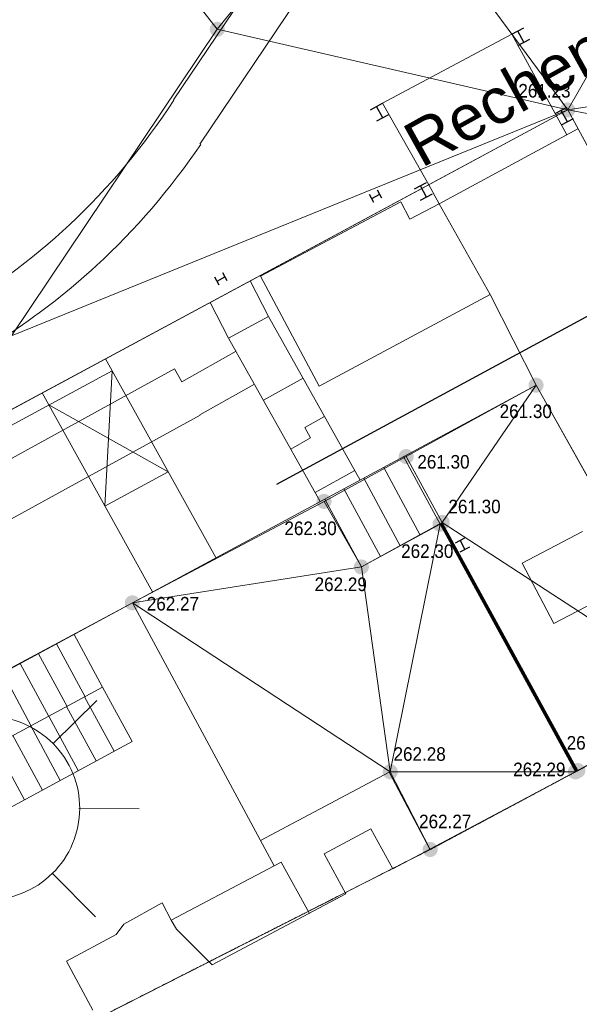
# Model space of a CAD drawing. Header units: millimetres. Extents: x 3402416 to 3403134, y 5267375 to 5268119.
# Tile 73 of 256: x 3402727 to 3402734, y 5267460 to 5267473. Entities that reach past the tile are written whole.
import ezdxf

# ---------------------------------------------------------------- set-up
doc = ezdxf.new("R2010")
doc.units = ezdxf.units.MM
doc.header["$MEASUREMENT"] = 0
doc.linetypes.add('100.5', pattern=[5.5, 3.9, -1.6])
doc.linetypes.add('DGN Style 3', pattern=[26.58090185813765, 18.98635847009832, -7.59454338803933])
for name, color, linetype, lineweight in [('IVK_Beschriftung', 7, 'Continuous', 0), ('IVK_Fischpass Leitung', 7, 'Continuous', 0), ('IVK_Gebaeude', 255, 'Continuous', 0), ('IVK_Gebaeudebezeichnung', 7, 'Continuous', 0), ('IVK_Gleis', 7, 'Continuous', 0), ('IVK_Mauer', 7, 'Continuous', 0), ('IVK_NSH_Hoehe Anschrieb Freiborderhoehung', 3, 'Continuous', 0), ('IVK_NSH_Hoehe Punkt Freiborderhoehung', 7, 'Continuous', 0), ('IVK_NSH_Modell Aussparung Freiborderhoehung', 3, 'Continuous', 0), ('IVK_NSH_Modell Umring Freiborderhoehung', 1, 'Continuous', 0), ('IVK_NSH_Modell Vermaschung Freiborderhoehung', 2, 'Continuous', 0), ('IVK_NSH_Topographie Mauer', 7, 'Continuous', 0), ('IVK_NSH_Topographie Treppe', 7, 'Continuous', 0), ('IVK_Rahmen Stempel', 7, 'Continuous', 0), ('IVK_Stahlstuetze', 7, 'Continuous', 0), ('IVK_Strassenbeleuchtung', 7, 'Continuous', 0), ('IVK_Treppe Überdachung', 7, 'Continuous', 0)]:
    doc.layers.add(name, color=color, linetype=linetype, lineweight=lineweight)
doc.layers.add('IVK_NSH_Modell Hoehenlinien 1 Meter', color=7, linetype='Continuous', lineweight=0, true_color=0xe6956a)
doc.layers.add('IVK_NSH_Modell Hoehenlinien 20 Zentimeter', color=7, linetype='Continuous', lineweight=0, true_color=0xe6956a)
doc.styles.add('Arial', font='arial.ttf')
doc.styles.get("Standard").update_dxf_attribs({"font": 'txt.shx'})
doc.styles.add('Style-arial', font='arial.ttf')
doc.styles.add('Style-WORKING', font='WORKING.shx')
doc.dimstyles.get("Standard").update_dxf_attribs({"dimtxt": 0.18, "dimasz": 0.18, "dimexe": 0.18, "dimexo": 0.0625, "dimgap": 0.09000000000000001, "dimtad": 0, "dimtih": 1, "dimtoh": 1, "dimdec": 4, "dimzin": 3, "dimdsep": 46, "dimtxsty": 'Standard', "dimcen": 0.09000000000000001, "dimadec": 0, "dimazin": 0, "dimtfac": 1, "dimtdec": 0, "dimtofl": 0, "dimtmove": 0, "dimatfit": 1, "dimfxl": 1, "dimtolj": 1, "dimtzin": 3, "dimarcsym": 0})

# ---------------------------------------------------------------- blocks, each defined once
blk = doc.blocks.new('LAMPE0')
at = {"color": 0, "linetype": 'ByBlock', "lineweight": -2}
for p, q in [((1e-05, 0.00267), (2e-05, 0.00445)), ((-0.0019, 0.00192), (-0.00317, 0.0032)), ((0.00192, 0.0019), (0.0032, 0.00317)), ((-0.00267, 1e-05), (-0.00445, 2e-05)), ((0.00267, -1e-05), (0.00445, -2e-05)), ((-0.00192, -0.0019), (-0.0032, -0.00317)), ((0.0019, -0.00192), (0.00317, -0.0032)), ((-1e-05, -0.00267), (-2e-05, -0.00445))]:
    blk.add_line(p, q, dxfattribs=at)
for start, end in [(44.74282500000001, 134.742825), (134.742825, 224.742825), (314.742825, 44.74282500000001), (224.742825, 314.742825)]:
    blk.add_arc((0, 0), 0.0027, start, end, dxfattribs=at)

msp = doc.modelspace()

# ---------------------------------------------------------------- hatches: boundary and pattern name
at = {"layer": 'IVK_NSH_Hoehe Punkt Freiborderhoehung', "linetype": 'Continuous', "lineweight": 13}
h = msp.add_hatch(color=3, dxfattribs=at)
edge = h.paths.add_edge_path(flags=0)
edge.add_arc((3402729.53, 5267473.352999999), 0.1, 0, 360)
h = msp.add_hatch(color=3, dxfattribs=at)
edge = h.paths.add_edge_path(flags=0)
edge.add_arc((3402734.172, 5267472.285000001), 0.1, 0, 360)
h = msp.add_hatch(color=3, dxfattribs=at)
edge = h.paths.add_edge_path(flags=0)
edge.add_arc((3402733.753, 5267468.637999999), 0.1, 0, 360)
h = msp.add_hatch(color=3, dxfattribs=at)
edge = h.paths.add_edge_path(flags=0)
edge.add_arc((3402732.032000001, 5267467.692999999), 0.1, 0, 360)
h = msp.add_hatch(color=3, dxfattribs=at)
edge = h.paths.add_edge_path(flags=0)
edge.add_arc((3402730.944000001, 5267467.099), 0.1, 0, 360)
h = msp.add_hatch(color=3, dxfattribs=at)
edge = h.paths.add_edge_path(flags=0)
edge.add_arc((3402732.481000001, 5267466.797), 0.1, 0, 360)
h = msp.add_hatch(color=3, dxfattribs=at)
edge = h.paths.add_edge_path(flags=0)
edge.add_arc((3402732.51, 5267466.821000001), 0.1, 0, 360)
h = msp.add_hatch(color=3, dxfattribs=at)
edge = h.paths.add_edge_path(flags=0)
edge.add_arc((3402731.439, 5267466.23), 0.1, 0, 360)
h = msp.add_hatch(color=3, dxfattribs=at)
edge = h.paths.add_edge_path(flags=0)
edge.add_arc((3402728.405, 5267465.755000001), 0.1, 0, 360)
h = msp.add_hatch(color=3, dxfattribs=at)
edge = h.paths.add_edge_path(flags=0)
edge.add_arc((3402731.822000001, 5267463.517000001), 0.1, 0, 360)
h = msp.add_hatch(color=3, dxfattribs=at)
edge = h.paths.add_edge_path(flags=0)
edge.add_arc((3402734.274000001, 5267463.516000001), 0.1, 0, 360)
h = msp.add_hatch(color=3, dxfattribs=at)
edge = h.paths.add_edge_path(flags=0)
edge.add_arc((3402734.307, 5267463.533000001), 0.1, 0, 360)
h = msp.add_hatch(color=3, dxfattribs=at)
edge = h.paths.add_edge_path(flags=0)
edge.add_arc((3402732.350000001, 5267462.487000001), 0.1, 0, 360)

# ---------------------------------------------------------------- linework, layer by layer
at = {"layer": 'IVK_Fischpass Leitung', "color": 4, "linetype": 'Continuous', "lineweight": 13, "true_color": 0x00f5f5}
for p, q in [((3402729.778426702, 5267469.087868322), (3402729.058018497, 5267468.68415174)), ((3402716.227046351, 5267461.859278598), (3402728.964369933, 5267468.854668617)), ((3402728.964369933, 5267468.854668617), (3402729.058018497, 5267468.68415174)), ((3402730.022861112, 5267468.651689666), (3402729.29871884, 5267468.245880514)), ((3402716.564014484, 5267461.245721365), (3402729.301338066, 5267468.241111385)), ((3402729.301338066, 5267468.241111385), (3402729.29871884, 5267468.245880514))]:
    msp.add_line(p, q, dxfattribs=at)
at = {"layer": 'IVK_Gebaeude', "color": 7, "linetype": 'Continuous', "lineweight": 30}
msp.add_3dface([(3402731.3, 5267483.99), (3402777.060000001, 5267509.69), (3402786.51, 5267492.87), (3402740.69, 5267467.13)], dxfattribs=at)
at = {"layer": 'IVK_Gleis', "color": 7, "linetype": 'Continuous', "lineweight": 13}
for p, q in [((3402731.100000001, 5267475.6), (3402728.950000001, 5267472.42)), ((3402731.600000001, 5267475.25), (3402729.3, 5267471.83))]:
    msp.add_line(p, q, dxfattribs=at)
for centre, radius, start, end in [((3402721.51, 5267477.24), 8.870000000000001, 313.1066194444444, 327.0354305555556), ((3402721.700000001, 5267476.98), 9.19, 312.6591805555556, 325.9090805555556), ((3402721.51, 5267477.24), 8.870000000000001, 299.6547305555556, 313.1353805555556), ((3402721.700000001, 5267476.98), 9.19, 294.7890805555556, 312.6719694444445)]:
    msp.add_arc(centre, radius, start, end, dxfattribs=at)
at = {"layer": 'IVK_Mauer', "color": 7, "linetype": 'Continuous', "lineweight": 13}
for p, q in [((3402731.7203499, 5267472.373001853), (3402733.431159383, 5267473.287731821)), ((3402733.431159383, 5267473.287731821), (3402734.16140292, 5267471.955486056)), ((3402734.172000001, 5267472.285), (3402722.602678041, 5267466.0549196)), ((3402732.331519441, 5267471.293922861), (3402731.7203499, 5267472.373001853)), ((3402734.172, 5267472.285), (3402737.854, 5267465.501999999)), ((3402732.468032, 5267471.040389), (3402734.307896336, 5267472.034651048)), ((3402732.331519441, 5267471.293922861), (3402732.468032, 5267471.040389)), ((3402733.753000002, 5267468.637999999), (3402733.143145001, 5267469.840426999)), ((3402730.209246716, 5267469.546418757), (3402729.68052, 5267469.262577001)), ((3402733.753000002, 5267468.637999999), (3402728.405, 5267465.754999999)), ((3402730.666210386, 5267468.730994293), (3402730.142796, 5267468.437673)), ((3402733.753000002, 5267468.637999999), (3402736.075000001, 5267464.499)), ((3402730.949754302, 5267468.225027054), (3402730.68804711, 5267468.078366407)), ((3402730.766266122, 5267467.938789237), (3402730.504558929, 5267467.792128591)), ((3402731.350626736, 5267467.50969406), (3402730.827212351, 5267467.216372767)), ((3402730.95423637, 5267467.129242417), (3402731.438999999, 5267466.23)), ((3402732.481, 5267466.796999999), (3402731.438999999, 5267466.23)), ((3402734.274000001, 5267463.515999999), (3402732.481, 5267466.796999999)), ((3402733.57, 5267466.28), (3402734.370000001, 5267466.7)), ((3402733.990000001, 5267465.48), (3402733.57, 5267466.28)), ((3402734.790000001, 5267465.9), (3402733.990000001, 5267465.48)), ((3402728.404999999, 5267465.755), (3402722.649611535, 5267462.642085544)), ((3402728.404999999, 5267465.754999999), (3402730.285365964, 5267462.272840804)), ((3402736.075000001, 5267464.499), (3402734.274000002, 5267463.516)), ((3402730.104351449, 5267462.608052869), (3402731.805092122, 5267463.513285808)), ((3402731.805092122, 5267463.513285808), (3402732.346914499, 5267462.49281127)), ((3402734.274000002, 5267463.516), (3402731.854675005, 5267462.231456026)), ((3402730.944331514, 5267462.432083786), (3402731.564331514, 5267462.762083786)), ((3402731.854675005, 5267462.231456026), (3402731.564331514, 5267462.762083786)), ((3402731.234331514, 5267461.902083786), (3402730.944331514, 5267462.432083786)), ((3402730.285365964, 5267462.272840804), (3402728.92, 5267461.55)), ((3402730.285365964, 5267462.272840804), (3402730.377751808, 5267462.321750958)), ((3402730.751837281, 5267461.638077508), (3402730.377751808, 5267462.321750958)), ((3402729.46, 5267460.96), (3402731.234331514, 5267461.902083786)), ((3402728.290000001, 5267461.5), (3402728.8, 5267461.78)), ((3402728.8, 5267461.78), (3402728.92, 5267461.55)), ((3402728.19, 5267461.36), (3402728.290000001, 5267461.5)), ((3402728.92, 5267461.55), (3402728.990000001, 5267461.43)), ((3402727.53, 5267461.01), (3402728.19, 5267461.36)), ((3402728.990000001, 5267461.43), (3402729.46, 5267460.96)), ((3402727.88, 5267460.36), (3402727.53, 5267461.01))]:
    msp.add_line(p, q, dxfattribs=at)
at = {"layer": 'IVK_Mauer', "color": 7, "linetype": 'Continuous', "lineweight": 13, "flags": 128}
for points in [[(3402729.965934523, 5267470.02003355), (3402730.209246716, 5267469.546418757), (3402731.422399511, 5267467.381619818)], [(3402729.437560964, 5267469.735504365), (3402729.68052, 5267469.262577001), (3402730.894182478, 5267467.096868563)], [(3402730.68804711, 5267468.078366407), (3402730.766266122, 5267467.938789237)]]:
    msp.add_lwpolyline(points, dxfattribs=at)
at = {"layer": 'IVK_NSH_Modell Aussparung Freiborderhoehung', "color": 201, "true_color": 0xeba8ff}
for p, q in [((3402722.649000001, 5267466.08, 261.2490000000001), (3402734.172, 5267472.285, 261.227)), ((3402734.172, 5267472.285, 261.227), (3402737.854, 5267465.502, 261.276)), ((3402733.753, 5267468.638, 261.301), (3402732.032000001, 5267467.693, 261.299)), ((3402736.075000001, 5267464.499, 261.3090000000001), (3402733.753, 5267468.638, 261.301)), ((3402730.944000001, 5267467.099, 262.299), (3402732.032000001, 5267467.693, 261.299)), ((3402732.032000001, 5267467.693, 261.299), (3402732.51, 5267466.821, 261.303)), ((3402730.944000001, 5267467.099, 262.299), (3402728.405, 5267465.755, 262.274)), ((3402731.439, 5267466.23, 262.29), (3402730.944000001, 5267467.099, 262.299)), ((3402732.481000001, 5267466.797, 262.2970000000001), (3402731.439, 5267466.23, 262.29)), ((3402732.51, 5267466.821, 261.303), (3402732.481000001, 5267466.797, 262.2970000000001)), ((3402722.566000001, 5267462.625, 262.463), (3402728.405, 5267465.755, 262.274)), ((3402728.405, 5267465.755, 262.274), (3402731.822000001, 5267463.517, 262.281)), ((3402731.822000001, 5267463.517, 262.281), (3402732.350000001, 5267462.487, 262.274)), ((3402732.350000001, 5267462.487, 262.274), (3402724.718, 5267458.614, 262.463))]:
    msp.add_line(p, q, dxfattribs=at)
at = {"layer": 'IVK_NSH_Modell Hoehenlinien 1 Meter', "color": 32, "linetype": 'Continuous', "lineweight": 30, "true_color": 0xcd6000, "elevation": 262, "flags": 128}
msp.add_lwpolyline([(3402734.284, 5267463.521), (3402733.021000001, 5267465.832), (3402732.490000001, 5267466.804)], dxfattribs=at)
at = {"layer": 'IVK_NSH_Modell Hoehenlinien 20 Zentimeter', "color": 32, "linetype": 'Continuous', "lineweight": 13, "true_color": 0xcd6000, "flags": 128}
for points, elevation in [([(3402734.277, 5267463.518), (3402732.657000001, 5267466.482), (3402732.484000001, 5267466.799000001)], 262.2), ([(3402734.290000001, 5267463.524), (3402733.384000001, 5267465.183), (3402732.496000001, 5267466.809)], 261.8), ([(3402734.297, 5267463.528), (3402733.747, 5267464.533), (3402732.501000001, 5267466.814)], 261.6), ([(3402734.303000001, 5267463.531000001), (3402734.111, 5267463.884), (3402732.507000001, 5267466.819)], 261.4)]:
    msp.add_lwpolyline(points, dxfattribs=dict(at, elevation=elevation))
at = {"layer": 'IVK_NSH_Modell Umring Freiborderhoehung', "color": 1}
msp.add_line((3402734.307, 5267463.533, 261.292), (3402734.274000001, 5267463.516, 262.291), dxfattribs=at)
at = {"layer": 'IVK_NSH_Modell Umring Freiborderhoehung', "color": 6, "linetype": '100.5', "ltscale": 10, "true_color": 0xe202f2}
msp.add_open_spline([(3402973.402, 5267889.37, 266.63), (3402971.259000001, 5267898.655, 266.884), (3402973.221, 5267899.259, 266.92), (3402979.065, 5267899.964, 266.983), (3402987.632000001, 5267901.332, 266.645), (3402996.574, 5267901.247, 267.164), (3402999.854, 5267900.751, 267.116), (3403001.073, 5267899.555, 266.771), (3403007.491, 5267887.112, 261.1240000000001), (3403008.555000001, 5267857.094, 261.209), (3403007.359000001, 5267813.886, 261.074), (3403006.127, 5267770.161, 261.248), (3402999.63, 5267722.447, 261.063), (3402990.96, 5267699.646, 261.254), (3402984.157000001, 5267681.314, 261.31), (3402973.541000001, 5267656.946, 261.224), (3402953.577000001, 5267621.061, 261.098), (3402931.148000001, 5267593.163, 261.279), (3402926.345000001, 5267588.179, 261.563), (3402925.493, 5267583.399, 261.5110000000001), (3402911.549000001, 5267570.877, 261.576), (3402911.412, 5267570.875, 261.58), (3402911.339000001, 5267570.85, 262.251), (3402902.615000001, 5267562.888, 262.266), (3402892.302000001, 5267554.41, 262.276), (3402881.339000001, 5267546.676, 262.302), (3402874.151000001, 5267542.111, 262.268), (3402866.574, 5267537.704, 262.28), (3402866.402, 5267538.022, 262.27), (3402865.737000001, 5267539.264, 262.279), (3402868.892, 5267541.002, 262.274), (3402868.752, 5267541.251, 262.276), (3402868.744, 5267541.273, 262.225), (3402864.707, 5267548.554, 262.213), (3402862.826, 5267549.046, 262.204), (3402861.239000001, 5267548.161, 262.217), (3402861.219000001, 5267548.172, 262.174), (3402860.109000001, 5267550.144, 262.171), (3402860.127, 5267550.151, 262.401), (3402859.981000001, 5267550.413, 262.4), (3402859.545, 5267550.177, 262.402), (3402857.42, 5267547.064, 262.409), (3402861.361, 5267539.982, 262.423), (3402857.268000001, 5267537.712, 262.414), (3402857.595000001, 5267537.1, 262.401), (3402855.077000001, 5267535.648, 262.413), (3402855.391, 5267535.133, 262.415), (3402847.117000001, 5267530.472, 262.423), (3402844.698, 5267529.084, 262.42), (3402844.686000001, 5267529.154, 262.243), (3402841.189, 5267535.306, 262.197), (3402834.324, 5267531.517, 262.1960000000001), (3402825.188000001, 5267526.398, 262.199), (3402816.640000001, 5267521.633, 262.187), (3402807.825000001, 5267516.664, 262.189), (3402799.117000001, 5267511.766, 262.187), (3402790.161, 5267506.762, 262.187), (3402785.002, 5267503.849, 262.181), (3402780.631000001, 5267501.338, 262.252), (3402779.518000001, 5267503.255, 262.252), (3402779.51, 5267503.225, 261.302), (3402771.145, 5267498.561, 261.306), (3402762.032000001, 5267493.996, 261.293), (3402753.326, 5267489.085, 261.279), (3402744.624, 5267484.192, 261.304), (3402737.594000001, 5267477.268, 261.295), (3402739.756000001, 5267473.33, 261.2970000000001), (3402739.329, 5267473.086, 261.293), (3402740.745000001, 5267471.036, 261.302), (3402742.522, 5267468.178, 261.301), (3402737.854, 5267465.502, 261.276), (3402736.075000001, 5267464.499, 261.3090000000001), (3402734.307, 5267463.533, 261.292), (3402734.274000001, 5267463.516, 262.291), (3402732.350000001, 5267462.487, 262.274), (3402724.718, 5267458.614, 262.463), (3402722.217000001, 5267454.994, 262.478), (3402722.175, 5267455, 262.6070000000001), (3402720.67, 5267453.302, 262.568), (3402719.337, 5267455.763, 262.5710000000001), (3402719.314, 5267455.757, 262.497), (3402715.054, 5267453.445, 262.491), (3402712.311000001, 5267452.143, 258.2440000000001), (3402707.951, 5267450.18, 258.263), (3402703.588, 5267448.754, 258.252), (3402699.675, 5267457.066, 258.28), (3402695.118, 5267469.736, 258.679), (3402692.195, 5267479.923, 258.969), (3402702.031, 5267485.048, 259.195), (3402707.857, 5267488.496, 259.373), (3402715.117000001, 5267492.487, 259.098), (3402719.239000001, 5267494.954, 259.258), (3402721.036, 5267494.67, 259.279), (3402723.049000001, 5267491.187, 262.242), (3402725.561000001, 5267486.822, 262.264), (3402729.362000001, 5267488.733, 262.271), (3402737.009000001, 5267493.102, 262.276), (3402745.765000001, 5267498.005, 262.28), (3402754.496, 5267502.989, 262.292), (3402763.191000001, 5267507.689, 262.2730000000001), (3402771.922, 5267512.655, 262.276), (3402774.429, 5267514.204, 262.227), (3402783.438000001, 5267519.244, 262.226), (3402792.034, 5267524.084, 262.23), (3402800.847000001, 5267529.005, 262.2200000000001), (3402809.211000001, 5267533.706, 262.217), (3402818.25, 5267538.767, 262.216), (3402826.523000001, 5267543.492, 262.222), (3402838.805000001, 5267550.458, 262.215), (3402835.571, 5267556.173, 262.289), (3402836.864000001, 5267556.946, 262.342), (3402832.914, 5267564.026, 262.3330000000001), (3402828.391, 5267572.116, 262.301), (3402828.714000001, 5267572.295, 262.2970000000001), (3402828.751000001, 5267572.324, 262.218), (3402831.204, 5267573.654, 262.187), (3402830.856000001, 5267577.123, 262.171), (3402838.132000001, 5267575.061, 262.179), (3402857.727, 5267580.016, 262.296), (3402858.743, 5267586.148, 262.343), (3402856.571, 5267590.239, 262.325), (3402872.490000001, 5267592.439, 262.352), (3402877.389, 5267594.62, 262.202), (3402881.373000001, 5267600.75, 262.129), (3402885.875, 5267603.453, 262.135), (3402897.38, 5267602.371, 262.069), (3402906.697000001, 5267606.506, 262.0950000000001), (3402914.635, 5267612.832, 262.118), (3402919.801, 5267617.02, 262.213), (3402922.673, 5267622.771, 262.143), (3402927.52, 5267629.693, 262.2080000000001), (3402932.198, 5267635.327, 262.186), (3402941.376000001, 5267637.011, 262.09), (3402947.200000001, 5267645.566, 262.07), (3402949.802000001, 5267656.334, 262.328), (3402957.649000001, 5267672.321, 262.37), (3402963.36, 5267678.252, 262.337), (3402968.961000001, 5267685.849, 262.32), (3402968.435000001, 5267695.836, 262.336), (3402971.662, 5267699.315, 262.308), (3402983.328000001, 5267726.695, 262.51), (3402987.168000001, 5267750.814, 262.971), (3402988.274000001, 5267771.277, 263.412), (3402989.890000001, 5267792.909, 264.016), (3402990.532000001, 5267812.395, 264.397), (3402986.982, 5267832.181, 264.939), (3402981.541000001, 5267853.095, 265.631), (3402977.157000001, 5267872.138, 266.165), (3402973.402, 5267889.37, 266.63)], degree=1, dxfattribs=at)
at = {"layer": 'IVK_NSH_Topographie Mauer', "color": 7, "linetype": 'Continuous', "lineweight": 13}
for p, q in [((3402732.481000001, 5267466.797, 262.2970000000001), (3402731.439, 5267466.23, 262.29)), ((3402734.274000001, 5267463.516, 262.2910000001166), (3402732.350000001, 5267462.487, 262.2740000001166))]:
    msp.add_line(p, q, dxfattribs=at)
at = {"layer": 'IVK_NSH_Topographie Mauer', "color": 7, "linetype": 'Continuous', "lineweight": 13, "extrusion": (0.8769439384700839, 0.4791543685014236, 0.03715400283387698), "elevation": 5507945.095550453, "flags": 128}
msp.add_lwpolyline([(2990900.270403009, -204522.1276489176), (2990904.017422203, -204522.1166413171), (2990904.010266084, -204521.1219545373)], dxfattribs=at)
at = {"layer": 'IVK_NSH_Topographie Mauer', "color": 7, "linetype": 'Continuous', "lineweight": 13}
for points in [[(3402728.405, 5267465.755, 262.274), (3402730.944000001, 5267467.099, 262.299), (3402732.032000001, 5267467.693, 261.299), (3402733.753, 5267468.638, 261.301), (3402736.075000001, 5267464.499, 261.3090000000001), (3402737.854, 5267465.502, 261.276), (3402734.172, 5267472.285, 261.227), (3402722.649000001, 5267466.08, 261.2490000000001)], [(3402732.481000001, 5267466.797, 262.2970000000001), (3402734.274000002, 5267463.516, 262.2909999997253), (3402734.307, 5267463.533, 261.2919999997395), (3402736.075000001, 5267464.499, 261.3090000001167)]]:
    msp.add_polyline3d(points, dxfattribs=at)
msp.add_polyline3d([(3402728.405, 5267465.755, 262.274), (3402731.822000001, 5267463.517, 262.281), (3402732.350000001, 5267462.487, 262.274), (3402724.718, 5267458.614, 262.463), (3402722.566000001, 5267462.625, 262.463)], close=True, dxfattribs=at)
at = {"layer": 'IVK_NSH_Topographie Treppe', "color": 7, "linetype": 'Continuous', "lineweight": 13}
msp.add_polyline3d([(3402732.032000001, 5267467.693, 261.299), (3402732.51, 5267466.821, 261.303), (3402731.439, 5267466.23, 262.29), (3402730.944000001, 5267467.099, 262.299)], dxfattribs=at)
at = {"layer": 'IVK_Rahmen Stempel', "color": 7, "linetype": 'Continuous', "lineweight": 30}
msp.add_3dface([(3402461.796628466, 5267374.849302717), (3403134.296628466, 5267374.849302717), (3403134.296628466, 5268117.349302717), (3402461.796628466, 5268117.349302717)], dxfattribs=at)
msp.add_3dface([(3402461.796628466, 5267374.849302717), (3403134.296628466, 5267374.849302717), (3403134.296628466, 5268117.349302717), (3402461.796628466, 5268117.349302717)], dxfattribs=at)
at = {"layer": 'IVK_Stahlstuetze', "color": 7, "linetype": 'Continuous', "lineweight": 30}
for p, q in [((3402733.431159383, 5267473.287731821), (3402733.589894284, 5267473.372603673)), ((3402733.590683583, 5267473.180251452), (3402733.510526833, 5267473.330167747)), ((3402733.511316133, 5267473.137815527), (3402733.670051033, 5267473.222687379)), ((3402731.561615, 5267472.28813), (3402731.7203499, 5267472.373001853)), ((3402731.7211392, 5267472.180649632), (3402731.64098245, 5267472.330565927)), ((3402734.007909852, 5267472.235516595), (3402734.166644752, 5267472.320388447)), ((3402734.167434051, 5267472.128036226), (3402734.087277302, 5267472.277952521)), ((3402731.64177175, 5267472.138213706), (3402731.80050665, 5267472.223085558)), ((3402734.088066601, 5267472.0856003), (3402734.246801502, 5267472.170472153)), ((3402732.142812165, 5267471.238292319), (3402732.301547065, 5267471.323164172)), ((3402732.302336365, 5267471.13081195), (3402732.222179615, 5267471.280728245)), ((3402731.603589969, 5267471.059510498), (3402731.547008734, 5267471.165333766)), ((3402731.575299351, 5267471.112422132), (3402731.681122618, 5267471.169003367)), ((3402731.709413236, 5267471.116091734), (3402731.652832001, 5267471.221915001)), ((3402732.222968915, 5267471.088376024), (3402732.381703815, 5267471.173247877)), ((3402729.554378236, 5267469.963844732), (3402729.497797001, 5267470.069668)), ((3402729.526087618, 5267470.016756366), (3402729.631910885, 5267470.073337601)), ((3402729.660201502, 5267470.020425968), (3402729.603620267, 5267470.126249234)), ((3402732.68711044, 5267466.551807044), (3402732.811374, 5267466.616294)), ((3402732.811426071, 5267466.464224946), (3402732.74924222, 5267466.584050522)), ((3402732.74929429, 5267466.431981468), (3402732.873557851, 5267466.496468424))]:
    msp.add_line(p, q, dxfattribs=at)
at = {"layer": 'IVK_Treppe Überdachung', "color": 7, "linetype": 'DGN Style 3', "lineweight": 13}
for p, q in [((3402731.959973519, 5267471.068257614), (3402730.103498, 5267470.082181)), ((3402732.080389, 5267470.837822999), (3402731.959973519, 5267471.068257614)), ((3402732.080389, 5267470.837822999), (3402732.468032, 5267471.040389)), ((3402732.468032, 5267471.040389), (3402733.143145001, 5267469.840426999)), ((3402730.879533, 5267468.626603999), (3402730.103498, 5267470.082181)), ((3402733.143145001, 5267469.840426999), (3402730.879533, 5267468.626603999)), ((3402728.049033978, 5267468.98778252), (3402729.508424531, 5267466.357839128)), ((3402716.005765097, 5267462.273754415), (3402728.136910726, 5267468.829421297)), ((3402728.040686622, 5267467.037421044), (3402728.136910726, 5267468.829421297)), ((3402728.670971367, 5267465.90030939), (3402727.210051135, 5267468.535990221)), ((3402727.298531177, 5267468.37636128), (3402728.879712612, 5267467.490830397)), ((3402728.040686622, 5267467.037421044), (3402728.879712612, 5267467.490830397))]:
    msp.add_line(p, q, dxfattribs=at)
at = {"layer": 'IVK_Treppe Überdachung', "color": 7, "linetype": 'Continuous', "lineweight": 13}
for p, q in [((3402731.998441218, 5267467.692152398), (3402732.481, 5267466.796999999)), ((3402731.734368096, 5267467.549795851), (3402732.21748447, 5267466.653609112)), ((3402731.470294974, 5267467.407439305), (3402731.953968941, 5267466.510218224)), ((3402731.206221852, 5267467.265082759), (3402731.690453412, 5267466.366827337)), ((3402728.01, 5267464.64), (3402727.632393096, 5267465.33712044)), ((3402727.400047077, 5267465.21145155), (3402727.78, 5267464.51)), ((3402727.540000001, 5267464.38), (3402727.159966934, 5267465.081599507)), ((3402726.919886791, 5267464.951747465), (3402727.3, 5267464.25)), ((3402727.060000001, 5267464.13), (3402726.687471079, 5267464.82604088)), ((3402723.02, 5267461.94), (3402728.01, 5267464.64)), ((3402728.4, 5267463.918), (3402728.009000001, 5267464.64)), ((3402728.162, 5267463.789), (3402727.771000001, 5267464.511)), ((3402727.925, 5267463.66), (3402727.534, 5267464.382)), ((3402727.687, 5267463.532), (3402727.296000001, 5267464.254)), ((3402727.450000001, 5267463.403), (3402727.059, 5267464.125)), ((3402727.212, 5267463.275), (3402726.821, 5267463.997)), ((3402723.410000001, 5267461.218), (3402728.4, 5267463.918)), ((3402726.975000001, 5267463.146), (3402726.584, 5267463.868))]:
    msp.add_line(p, q, dxfattribs=at)

# ---------------------------------------------------------------- block references
at = {"layer": 'IVK_Strassenbeleuchtung', "color": 7, "linetype": 'Continuous', "lineweight": 13, "xscale": 450.0000000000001, "yscale": 450.0000000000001, "zscale": 100, "rotation": 359.9919}
msp.add_blockref('LAMPE0', (3402726.492000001, 5267463.035), dxfattribs=at)

# ---------------------------------------------------------------- texts
at = {"layer": 'IVK_Beschriftung', "color": 7, "linetype": 'Continuous', "lineweight": 13, "style": 'Style-arial'}
msp.add_text('Rechen', height=0.6000000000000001, rotation=29.10731979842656, dxfattribs=at).set_placement((3402732.234055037, 5267471.509321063))
at = {"layer": 'IVK_NSH_Hoehe Anschrieb Freiborderhoehung', "color": 3, "linetype": 'Continuous', "char_height": 0.18, "attachment_point": 1, "line_spacing_factor": 0.69, "style": 'Arial'}
for s, insert in [('\\H1x;\\W0.9;261.23', (3402733.518047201, 5267472.629111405, 261.227)), ('\\H1x;\\W0.9;261.30', (3402733.27072398, 5267468.382854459, 261.301)), ('\\H1x;\\W0.9;261.30', (3402732.18000913, 5267467.713408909, 261.299)), ('\\H1x;\\W0.9;261.30', (3402732.591807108, 5267467.120719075, 261.303)), ('\\H1x;\\W0.9;262.30', (3402730.419271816, 5267466.832493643, 262.299)), ('\\H1x;\\W0.9;262.30', (3402731.965682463, 5267466.529628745, 262.2970000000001)), ('\\H1x;\\W0.9;262.29', (3402730.819117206, 5267466.090889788, 262.29)), ('\\H1x;\\W0.9;262.27', (3402728.595726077, 5267465.833463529, 262.274)), ('\\H1x;\\W0.9;261.29', (3402734.15842166, 5267463.990416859, 261.292)), ('\\H1x;\\W0.9;262.28', (3402731.86453511, 5267463.84222798, 262.281)), ('\\H1x;\\W0.9;262.29', (3402733.450338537, 5267463.638622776, 262.291)), ('\\H1x;\\W0.9;262.27', (3402732.203090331, 5267462.948799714, 262.274))]:
    msp.add_mtext(s, dxfattribs=dict(at, insert=insert))

# ---------------------------------------------------------------- meshes
at = {"layer": 'IVK_NSH_Modell Vermaschung Freiborderhoehung', "color": 2}
mesh = msp.add_polyface(dxfattribs=at)
corners = [(3402722.217000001, 5267454.994, 262.478), (3402722.175, 5267455, 262.6070000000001), (3402720.67, 5267453.302, 262.568), (3402744.624, 5267484.192, 261.304), (3402742.930000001, 5267485.749, 261.295), (3402737.594000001, 5267477.268, 261.295), (3402735.28, 5267481.458, 261.307), (3402742.11, 5267487.103, 261.29), (3402734.519, 5267482.864, 261.3), (3402734.495000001, 5267482.868, 262.243), (3402734.69, 5267482.528, 262.223), (3402733.804, 5267482.039, 262.218), (3402733.444000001, 5267482.536, 262.241), (3402736.755, 5267476.785, 261.282), (3402734.344000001, 5267480.967, 261.301), (3402737.854, 5267465.502, 261.276), (3402742.522, 5267468.178, 261.301), (3402740.745000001, 5267471.036, 261.302), (3402734.172, 5267472.285, 261.227), (3402739.329, 5267473.086, 261.293), (3402739.756000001, 5267473.33, 261.2970000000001), (3402727.759000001, 5267482.934, 262.235), (3402731.391, 5267484.879, 262.251), (3402726.382000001, 5267478.596, 262.26), (3402719.031, 5267480.289, 262.1840000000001), (3402722.489000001, 5267485.403, 262.235), (3402731.684, 5267479.146, 261.27), (3402731.552000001, 5267475.837, 261.2850000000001), (3402734.173, 5267481.174, 261.296), (3402726.804, 5267469.294, 261.266), (3402729.53, 5267473.353, 261.2080000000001), (3402726.672, 5267476.999, 261.325), (3402722.649000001, 5267466.08, 261.2490000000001), (3402721.932, 5267467.391, 261.269), (3402720.516, 5267469.675, 261.296), (3402731.439, 5267466.23, 262.29), (3402731.822000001, 5267463.517, 262.281), (3402728.405, 5267465.755, 262.274), (3402730.944000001, 5267467.099, 262.299), (3402734.274000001, 5267463.516, 262.291), (3402732.350000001, 5267462.487, 262.274), (3402732.481000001, 5267466.797, 262.2970000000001), (3402734.307, 5267463.533, 261.292), (3402732.51, 5267466.821, 261.303), (3402732.032000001, 5267467.693, 261.299), (3402733.753, 5267468.638, 261.301), (3402736.075000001, 5267464.499, 261.3090000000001), (3402718.899000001, 5267472.644, 261.318), (3402724.718, 5267458.614, 262.463), (3402722.566000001, 5267462.625, 262.463)]
mesh.append_faces([[corners[k] for k in face] for face in [(0, 1, 2), (3, 4, 5), (6, 4, 7), (5, 4, 6), (8, 6, 7), (9, 8, 7), (10, 9, 11), (11, 9, 12), (13, 5, 6), (14, 13, 6), (15, 16, 17), (18, 17, 19), (18, 15, 17), (19, 20, 5), (13, 19, 5), (21, 12, 22), (22, 12, 9), (23, 21, 24), (24, 21, 25), (23, 12, 21), (18, 19, 13), (26, 13, 14), (27, 13, 26), (18, 13, 27), (26, 14, 28), (29, 18, 30), (29, 30, 31), (32, 18, 29), (32, 29, 33), (33, 29, 34), (34, 29, 31), (30, 18, 27), (30, 27, 31), (31, 27, 26), (31, 26, 28), (35, 36, 37), (38, 35, 37), (39, 40, 36), (41, 39, 36), (35, 41, 36), (41, 42, 39), (43, 42, 41), (44, 45, 43), (45, 46, 43), (43, 46, 42), (34, 31, 47), (47, 31, 23), (28, 12, 31), (31, 12, 23), (0, 48, 49)]], dxfattribs={"color": 2})

# ---------------------------------------------------------------- leaders
at = {"layer": 'IVK_Gebaeudebezeichnung', "color": 7, "linetype": 'Continuous', "lineweight": 30}
msp.add_leader([(3402737.525, 5267464.173), (3402734.576707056, 5267469.626495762), (3402730.315707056, 5267467.322495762)], dimstyle='Standard', override={"dimtxt": 1.399, "dimasz": 1.399, "dimgap": 0, "dimtad": 1, "dimtxsty": 'Style-WORKING'}, dxfattribs=at)

doc.saveas('drawing.dxf')
